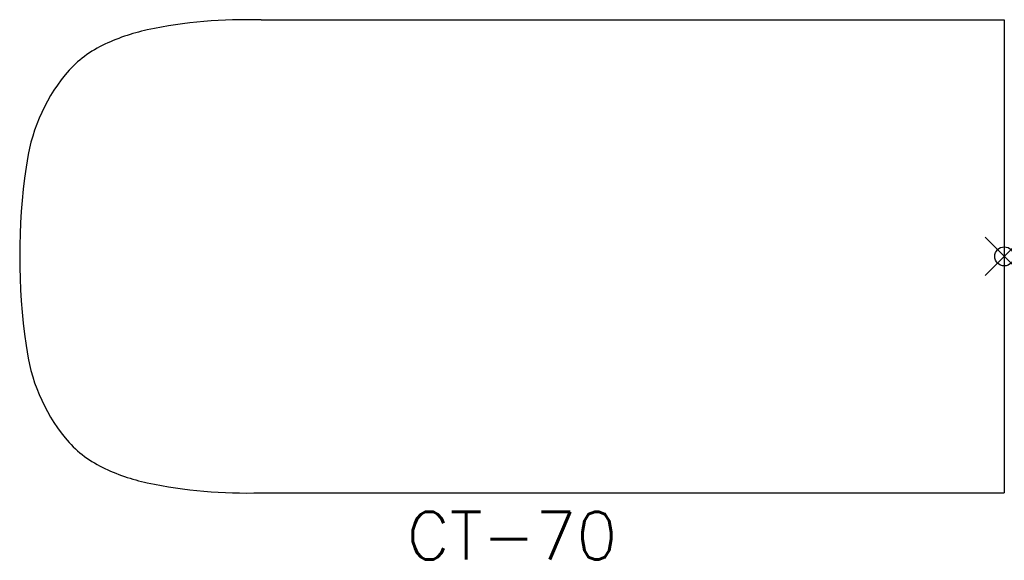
# Model space of a CAD drawing. Header units: inches. Extents: x -51.7 to 0, y -16 to 12.4.
import ezdxf
from ezdxf.enums import TextEntityAlignment as Align

# ---------------------------------------------------------------- set-up
doc = ezdxf.new("R2010")
doc.units = ezdxf.units.IN
doc.header["$MEASUREMENT"] = 0
doc.header["$PDMODE"] = 35
doc.layers.add('AFUCH-P', color=2, linetype='Continuous')
doc.layers.add('AFUCH-P-TN', color=2, linetype='Continuous')
doc.styles.get("Standard").update_dxf_attribs({"font": 'txt.shx'})

msp = doc.modelspace()

# ---------------------------------------------------------------- linework, layer by layer
at = {"layer": 'AFUCH-P'}
for p, q in [((-38.998, 12.413), (0, 12.413)), ((0, 12.413), (0, -12.413)), ((-38.998, -12.413), (0, -12.413))]:
    msp.add_line(p, q, dxfattribs=at)
for centre, radius, start, end in [((-39.793, -12.739), 25.164, 88.1906, 101.8732), ((-42.776, 1.674), 10.446, 102.1256, 115.8648), ((-44.692, 5.733), 5.957, 116.3095, 140.4008), ((-41.872, 3.544), 9.526, 141.0659, 173.1098), ((-19.117, 0.008), 32.551, 171.7356, 188.2644), ((-41.872, -3.544), 9.526, 186.8902, 218.9341), ((-44.692, -5.733), 5.957, 219.5992, 243.6905), ((-42.776, -1.674), 10.446, 244.1352, 257.8744), ((-39.793, 12.739), 25.164, 258.1268, 271.8094)]:
    msp.add_arc(centre, radius, start, end, dxfattribs=at)
msp.add_point((0, 0), dxfattribs=at)

# ---------------------------------------------------------------- texts
at = {"layer": 'AFUCH-P-TN'}
msp.add_text('CT-70', height=2.5, dxfattribs=at).set_placement((-25.833, -15.913), align=Align.CENTER)

doc.saveas('drawing.dxf')
